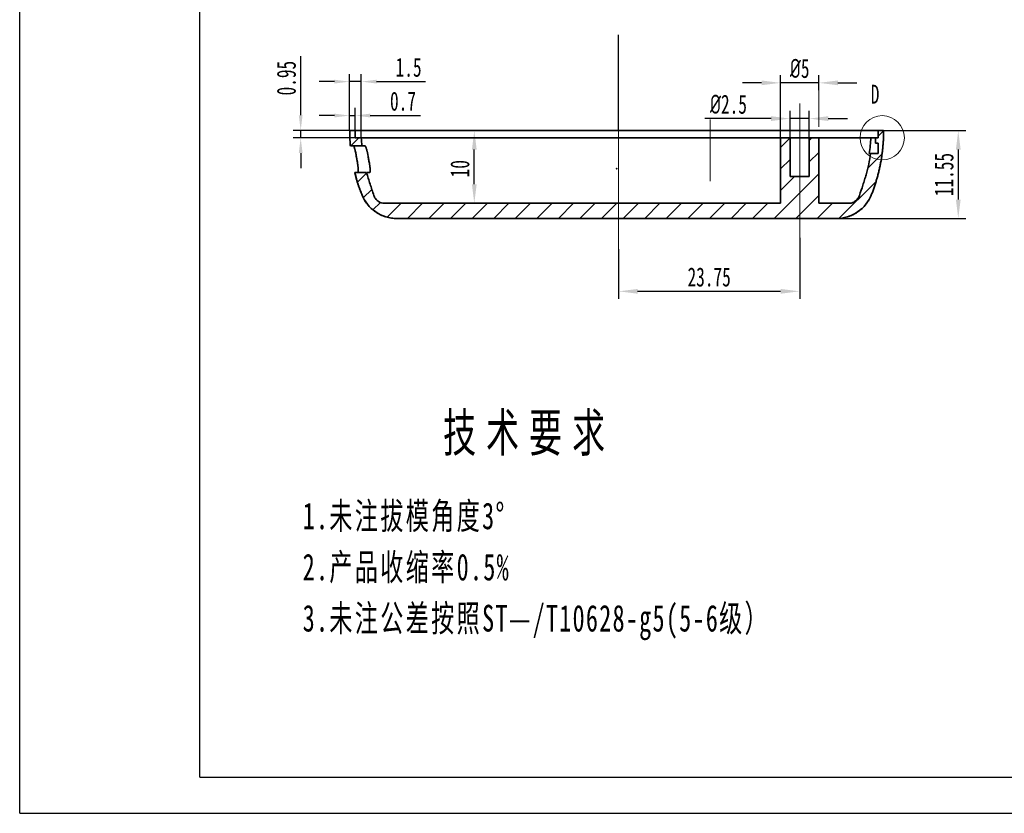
# Model space of a CAD drawing. Header units: millimetres. Extents: x 1490 to 1787, y 294 to 785.
# Tile 6 of 11: x 1490 to 1620, y 586 to 691. Entities that reach past the tile are written whole.
import ezdxf

# ---------------------------------------------------------------- set-up
doc = ezdxf.new("R2010")
doc.units = ezdxf.units.MM
doc.header["$LTSCALE"] = 1.8
doc.header["$MEASUREMENT"] = 0
doc.linetypes.add('点画线', pattern=[18, 12, -2, 2, -2])
doc.layers.add('1轮廓实线层', color=7, linetype='Continuous')
doc.layers.add('2细线层', color=4, linetype='Continuous')
for name, color, linetype, lineweight in [('中心线层', 1, '点画线', 18), ('剖面线层', 4, 'Continuous', 18), ('尺寸线层', 3, 'Continuous', 18), ('粗实线层', 7, 'Continuous', 35)]:
    doc.layers.add(name, color=color, linetype=linetype, lineweight=lineweight)
doc.styles.add('TitleStyle', font='txt', dxfattribs={"width": 0.667})
doc.styles.add('标准', font='txt', dxfattribs={"width": 0.667})
doc.dimstyles.new('标准', dxfattribs={"dimtxt": 2.5, "dimasz": 2.5, "dimexe": 1, "dimexo": 0, "dimtad": 1, "dimdsep": 46, "dimtxsty": '标准', "dimblk": '_CAXARROW', "dimcen": 0, "dimdle": 3.5, "dimazin": 2, "dimtfac": 0.707107, "dimtdec": 3, "dimtmove": 0, "dimatfit": 3, "dimfxl": 1, "dimtolj": 1, "dimarcsym": 1})

# ---------------------------------------------------------------- blocks, each defined once
blk = doc.blocks.new('_CAXARROW')
blk.add_hatch(color=0).paths.add_polyline_path([(0, 0), (-1, 0.125), (-1, -0.125)], flags=0)
blk = doc.blocks.new('*D52')
at = {"layer": 'Defpoints', "color": 0}
for p in [(1548.81, 676.01), (1550.05, 676.01), (1568.96, 666.46)]:
    blk.add_point(p, dxfattribs=at)
at = {"layer": '尺寸线层', "color": 0, "lineweight": -2}
for p, q in [((1548.81, 676.01), (1551.05, 676.01)), ((1550.05, 668.96), (1550.05, 673.51)), ((1568.96, 666.46), (1549.05, 666.46))]:
    blk.add_line(p, q, dxfattribs=at)
at = {"layer": '尺寸线层', "color": 0, "lineweight": -2, "xscale": 2.5, "yscale": 2.5, "zscale": 2.5}
for p, rotation in [((1550.05, 676.01), 90), ((1550.05, 666.46), 270)]:
    blk.add_blockref('_CAXARROW', p, dxfattribs=dict(at, rotation=rotation))
at = {"layer": '尺寸线层', "color": 0, "insert": (1548.17, 671.01), "char_height": 2.5, "attachment_point": 5, "rotation": 90, "style": '标准'}
blk.add_mtext('\\A1;10', dxfattribs=at)
blk = doc.blocks.new('*D58')
at = {"layer": 'Defpoints', "color": 0}
for p in [(1591.46, 677.58), (1591.46, 675.06), (1593.96, 675.06)]:
    blk.add_point(p, dxfattribs=at)
at = {"layer": '尺寸线层', "color": 0, "lineweight": -2}
for p, q in [((1591.46, 675.06), (1591.46, 678.58)), ((1593.96, 675.06), (1593.96, 678.58)), ((1588.96, 677.58), (1580.28, 677.58)), ((1593.96, 677.58), (1591.46, 677.58)), ((1596.46, 677.58), (1598.96, 677.58))]:
    blk.add_line(p, q, dxfattribs=at)
at = {"layer": '尺寸线层', "color": 0, "lineweight": -2, "xscale": 2.5, "yscale": 2.5, "zscale": 2.5}
blk.add_blockref('_CAXARROW', (1591.46, 677.58), dxfattribs=at)
at = {"layer": '尺寸线层', "color": 0, "lineweight": -2, "xscale": 2.5, "yscale": 2.5, "zscale": 2.5, "rotation": 180}
blk.add_blockref('_CAXARROW', (1593.96, 677.58), dxfattribs=at)
at = {"layer": '尺寸线层', "color": 0, "insert": (1583.37, 679.45), "char_height": 2.5, "attachment_point": 5, "style": '标准'}
blk.add_mtext('\\A1;{\\fisocpeur|b0|i0|c0|p34;%%c}{2.5}', dxfattribs=at)
blk = doc.blocks.new('*D107')
at = {"layer": 'Defpoints', "color": 0}
for p in [(1590.21, 682.27), (1595.21, 681.31), (1590.21, 675.06)]:
    blk.add_point(p, dxfattribs=at)
at = {"layer": '尺寸线层', "color": 0, "lineweight": -2}
for p, q in [((1590.21, 675.06), (1590.21, 683.27)), ((1595.21, 681.31), (1595.21, 683.27)), ((1587.71, 682.27), (1585.21, 682.27)), ((1595.21, 682.27), (1590.21, 682.27)), ((1597.71, 682.27), (1600.21, 682.27))]:
    blk.add_line(p, q, dxfattribs=at)
at = {"layer": '尺寸线层', "color": 0, "lineweight": -2, "xscale": 2.5, "yscale": 2.5, "zscale": 2.5}
blk.add_blockref('_CAXARROW', (1590.21, 682.27), dxfattribs=at)
at = {"layer": '尺寸线层', "color": 0, "lineweight": -2, "xscale": 2.5, "yscale": 2.5, "zscale": 2.5, "rotation": 180}
blk.add_blockref('_CAXARROW', (1595.21, 682.27), dxfattribs=at)
at = {"layer": '尺寸线层', "color": 0, "insert": (1592.71, 684.15), "char_height": 2.5, "attachment_point": 5, "style": '标准'}
blk.add_mtext('\\A1;{\\fISOCPEUR|b0|i0|c0|p34;%%C}5', dxfattribs=at)
blk = doc.blocks.new('*X49')
at = {"layer": '尺寸线层', "color": 0, "linetype": 'Continuous', "lineweight": -2, "line_spacing_factor": 1.15057}
for s, insert, char_height, width, attachment_point, style in [('\\T1.3;技术要求', (29.68, 0), 5, 34.8644, 2, 'TitleStyle'), ('\\T1.1;1.未注拔模角度3%%D\\P2.产品收缩率0.5%\\P3.未注公差按照ST—/T10628-g5(5-6级）', (0, -11.68), 3.5, 63.6205, 1, '标准')]:
    blk.add_mtext(s, dxfattribs=dict(at, insert=insert, char_height=char_height, width=width, attachment_point=attachment_point, style=style))
blk = doc.blocks.new('*D60')
at = {"layer": 'Defpoints', "color": 0}
for p in [(1534.41, 677.98), (1533.71, 676.01), (1534.41, 676.01)]:
    blk.add_point(p, dxfattribs=at)
at = {"layer": '尺寸线层', "color": 0, "lineweight": -2}
for p, q in [((1531.71, 677.98), (1529.71, 677.98)), ((1533.71, 676.01), (1533.71, 678.98)), ((1533.71, 677.98), (1534.41, 677.98)), ((1534.41, 676.01), (1534.41, 678.98)), ((1536.41, 677.98), (1542.99, 677.98))]:
    blk.add_line(p, q, dxfattribs=at)
at = {"layer": '尺寸线层', "color": 0, "lineweight": -2, "xscale": 2, "yscale": 2, "zscale": 2}
blk.add_blockref('_CAXARROW', (1533.71, 677.98), dxfattribs=at)
at = {"layer": '尺寸线层', "color": 0, "lineweight": -2, "xscale": 2, "yscale": 2, "zscale": 2, "rotation": 180}
blk.add_blockref('_CAXARROW', (1534.41, 677.98), dxfattribs=at)
at = {"layer": '尺寸线层', "color": 0, "insert": (1540.7, 679.85), "char_height": 2.5, "attachment_point": 5, "style": '标准'}
blk.add_mtext('\\A1;0.7', dxfattribs=at)
blk = doc.blocks.new('*D61')
at = {"layer": 'Defpoints', "color": 0}
for p in [(1527.29, 676.01), (1534.58, 676.01), (1535.28, 675.06)]:
    blk.add_point(p, dxfattribs=at)
at = {"layer": '尺寸线层', "color": 0, "lineweight": -2}
for p, q in [((1527.29, 678.01), (1527.29, 685.77)), ((1534.58, 676.01), (1526.29, 676.01)), ((1527.29, 675.06), (1527.29, 676.01)), ((1535.28, 675.06), (1526.29, 675.06)), ((1527.29, 673.06), (1527.29, 671.06))]:
    blk.add_line(p, q, dxfattribs=at)
at = {"layer": '尺寸线层', "color": 0, "lineweight": -2, "xscale": 2, "yscale": 2, "zscale": 2}
for p, rotation in [((1527.29, 676.01), 270), ((1527.29, 675.06), 90)]:
    blk.add_blockref('_CAXARROW', p, dxfattribs=dict(at, rotation=rotation))
at = {"layer": '尺寸线层', "color": 0, "insert": (1525.42, 682.89), "char_height": 2.5, "attachment_point": 5, "rotation": 90, "style": '标准'}
blk.add_mtext('\\A1;0.95', dxfattribs=at)
blk = doc.blocks.new('*D62')
at = {"layer": 'Defpoints', "color": 0}
for p in [(1533.71, 682.43), (1533.71, 676.01), (1535.23, 675.06)]:
    blk.add_point(p, dxfattribs=at)
at = {"layer": '尺寸线层', "color": 0, "lineweight": -2}
for p, q in [((1533.71, 676.01), (1533.71, 683.43)), ((1535.23, 675.06), (1535.23, 683.43)), ((1531.71, 682.43), (1529.71, 682.43)), ((1535.23, 682.43), (1533.71, 682.43)), ((1537.23, 682.43), (1543.64, 682.43))]:
    blk.add_line(p, q, dxfattribs=at)
at = {"layer": '尺寸线层', "color": 0, "lineweight": -2, "xscale": 2, "yscale": 2, "zscale": 2}
blk.add_blockref('_CAXARROW', (1533.71, 682.43), dxfattribs=at)
at = {"layer": '尺寸线层', "color": 0, "lineweight": -2, "xscale": 2, "yscale": 2, "zscale": 2, "rotation": 180}
blk.add_blockref('_CAXARROW', (1535.23, 682.43), dxfattribs=at)
at = {"layer": '尺寸线层', "color": 0, "insert": (1541.44, 684.3), "char_height": 2.5, "attachment_point": 5, "style": '标准'}
blk.add_mtext('\\A1;1.5', dxfattribs=at)
blk = doc.blocks.new('*D93')
at = {"layer": 'Defpoints', "color": 0}
for p in [(1592.71, 661.96), (1568.96, 660.43), (1592.71, 654.92)]:
    blk.add_point(p, dxfattribs=at)
at = {"layer": '尺寸线层', "color": 0, "lineweight": -2}
for p, q in [((1592.71, 661.96), (1592.71, 653.92)), ((1568.96, 660.43), (1568.96, 653.92)), ((1571.46, 654.92), (1590.21, 654.92))]:
    blk.add_line(p, q, dxfattribs=at)
at = {"layer": '尺寸线层', "color": 0, "lineweight": -2, "xscale": 2.5, "yscale": 2.5, "zscale": 2.5, "rotation": 180}
blk.add_blockref('_CAXARROW', (1568.96, 654.92), dxfattribs=at)
at = {"layer": '尺寸线层', "color": 0, "lineweight": -2, "xscale": 2.5, "yscale": 2.5, "zscale": 2.5}
blk.add_blockref('_CAXARROW', (1592.71, 654.92), dxfattribs=at)
at = {"layer": '尺寸线层', "color": 0, "insert": (1580.84, 656.79), "char_height": 2.5, "attachment_point": 5, "style": '标准'}
blk.add_mtext('\\A1;23.75', dxfattribs=at)
blk = doc.blocks.new('*D94')
at = {"layer": 'Defpoints', "color": 0}
for p in [(1603.01, 676.01), (1597.48, 664.46), (1613.5, 664.46)]:
    blk.add_point(p, dxfattribs=at)
at = {"layer": '尺寸线层', "color": 0, "lineweight": -2}
for p, q in [((1603.01, 676.01), (1614.5, 676.01)), ((1613.5, 673.51), (1613.5, 666.96)), ((1597.48, 664.46), (1614.5, 664.46))]:
    blk.add_line(p, q, dxfattribs=at)
at = {"layer": '尺寸线层', "color": 0, "lineweight": -2, "xscale": 2.5, "yscale": 2.5, "zscale": 2.5}
for p, rotation in [((1613.5, 676.01), 90), ((1613.5, 664.46), 270)]:
    blk.add_blockref('_CAXARROW', p, dxfattribs=dict(at, rotation=rotation))
at = {"layer": '尺寸线层', "color": 0, "insert": (1611.63, 670.24), "char_height": 2.5, "attachment_point": 5, "rotation": 90, "style": '标准'}
blk.add_mtext('\\A1;11.55', dxfattribs=at)

msp = doc.modelspace()

# ---------------------------------------------------------------- hatches: boundary and pattern name
at = {"layer": '剖面线层'}
h = msp.add_hatch(dxfattribs=at)
h.set_pattern_fill('_USER', color=256, scale=2, angle=45, style=0, pattern_type=0)
h.set_pattern_definition([(45, (0, 0), (-1.4142136, 1.4142136), [])])
edge = h.paths.add_edge_path(flags=0)
edge.add_line((1534.413, 676.015), (1534.413, 675.065))
edge.add_line((1534.413, 675.065), (1535.234, 675.065))
edge.add_spline(control_points=[(1535.234, 675.065), (1535.25, 674.714), (1535.274, 674.364), (1535.307, 674.015)], knot_values=[0, 0, 0, 0, 1, 1, 1, 1], degree=3, periodic=0)
edge.add_line((1535.307, 674.015), (1533.8, 674.015))
edge.add_spline(control_points=[(1533.8, 674.015), (1533.713, 675.013), (1533.713, 676.015)], knot_values=[0, 0, 0, 1, 1, 1], weights=[0.2556175, 0.2572515, 0.2593858], degree=2, periodic=0)
edge.add_line((1533.713, 676.015), (1534.413, 676.015))
edge = h.paths.add_edge_path(flags=0)
edge.add_line((1534.379, 670.515), (1535.928, 670.515))
edge.add_spline(control_points=[(1535.928, 670.515), (1535.995, 670.26), (1536.067, 670.006), (1536.22, 669.502), (1536.303, 669.251), (1536.551, 668.498), (1536.716, 667.997), (1536.881, 667.495)], knot_values=[0, 0, 0, 0, 0.25, 0.25, 0.5, 0.5, 1, 1, 1, 1], degree=3, periodic=0)
edge.add_spline(control_points=[(1536.881, 667.495), (1536.931, 667.345), (1537.002, 667.207), (1537.188, 666.953), (1537.299, 666.842), (1537.68, 666.566), (1537.99, 666.465), (1538.306, 666.465)], knot_values=[0, 0, 0, 0, 0.25, 0.25, 0.5, 0.5, 1, 1, 1, 1], degree=3, periodic=0)
edge.add_line((1538.306, 666.465), (1590.213, 666.465))
edge.add_line((1590.213, 666.465), (1590.213, 675.065))
edge.add_line((1590.213, 675.065), (1591.463, 675.065))
edge.add_line((1591.463, 675.065), (1591.463, 669.965))
edge.add_line((1591.463, 669.965), (1593.963, 669.965))
edge.add_line((1593.963, 669.965), (1593.963, 675.065))
edge.add_line((1593.963, 675.065), (1595.213, 675.065))
edge.add_line((1595.213, 675.065), (1595.213, 666.465))
edge.add_line((1595.213, 666.465), (1599.119, 666.465))
edge.add_spline(control_points=[(1599.119, 666.465), (1599.277, 666.465), (1599.431, 666.489), (1599.73, 666.586), (1599.87, 666.657), (1600.252, 666.932), (1600.445, 667.195), (1600.544, 667.495)], knot_values=[0, 0, 0, 0, 0.25, 0.25, 0.5, 0.5, 1, 1, 1, 1], degree=3, periodic=0)
edge.add_spline(control_points=[(1600.544, 667.495), (1600.694, 667.949), (1600.843, 668.402), (1601.067, 669.083), (1601.143, 669.309), (1601.287, 669.764), (1601.354, 669.993), (1601.674, 671.139), (1601.868, 672.07), (1602.001, 673.015)], knot_values=[0, 0, 0, 0, 0.25, 0.25, 0.375, 0.375, 0.5, 0.5, 1, 1, 1, 1], degree=3, periodic=0)
edge.add_line((1602.001, 673.015), (1603.01, 673.015))
edge.add_line((1603.01, 673.015), (1603.01, 674.365))
edge.add_line((1603.01, 674.365), (1602.66, 674.365))
edge.add_line((1602.66, 674.365), (1602.66, 675.065))
edge.add_line((1602.66, 675.065), (1603.012, 675.065))
edge.add_line((1603.012, 675.065), (1603.012, 676.015))
edge.add_line((1603.012, 676.015), (1603.713, 676.015))
edge.add_spline(control_points=[(1603.713, 676.015), (1603.713, 671.684), (1602.139, 667.648)], knot_values=[0, 0, 0, 1, 1, 1], weights=[0.2593858, 0.2504048, 0.2502834], degree=2, periodic=0)
edge.add_spline(control_points=[(1602.139, 667.648), (1602.048, 667.414), (1601.939, 667.187), (1601.688, 666.752), (1601.547, 666.544), (1601.237, 666.155), (1601.068, 665.972), (1600.702, 665.633), (1600.504, 665.475), (1600.092, 665.193), (1599.877, 665.069), (1599.429, 664.853), (1599.194, 664.761), (1598.476, 664.539), (1597.985, 664.465), (1597.481, 664.465)], knot_values=[0, 0, 0, 0, 0.125, 0.125, 0.25, 0.25, 0.375, 0.375, 0.5, 0.5, 0.625, 0.625, 0.75, 0.75, 1, 1, 1, 1], degree=3, periodic=0)
edge.add_line((1597.481, 664.465), (1539.945, 664.465))
edge.add_spline(control_points=[(1539.945, 664.465), (1539.693, 664.465), (1539.443, 664.484), (1538.946, 664.559), (1538.7, 664.616), (1538.225, 664.763), (1537.994, 664.854), (1537.545, 665.071), (1537.325, 665.198), (1536.914, 665.48), (1536.72, 665.635), (1536.356, 665.974), (1536.184, 666.16), (1535.717, 666.748), (1535.469, 667.179), (1535.286, 667.648)], knot_values=[0, 0, 0, 0, 0.125, 0.125, 0.25, 0.25, 0.375, 0.375, 0.5, 0.5, 0.625, 0.625, 0.75, 0.75, 1, 1, 1, 1], degree=3, periodic=0)
edge.add_spline(control_points=[(1535.286, 667.648), (1534.739, 669.052), (1534.379, 670.515)], knot_values=[0, 0, 0, 1, 1, 1], weights=[0.2502834, 0.2503256, 0.2514389], degree=2, periodic=0)

# ---------------------------------------------------------------- linework, layer by layer
msp.add_line((1568.963, 676.015), (1568.963, 688.573))
at = {"layer": '1轮廓实线层'}
for q in [(1514.075, 780.165), (1766.39, 591.165)]:
    msp.add_line((1514.075, 591.165), q, dxfattribs=at)
at = {"layer": '2细线层'}
for q in [(1490.45, 784.89), (1771.115, 586.44)]:
    msp.add_line((1490.45, 586.44), q, dxfattribs=at)
at = {"layer": '中心线层'}
for p, q in [((1568.963, 680.741), (1568.963, 660.429)), ((1592.713, 661.965), (1592.713, 679.565)), ((1580.963, 677.467), (1580.963, 669.375))]:
    msp.add_line(p, q, dxfattribs=at)
at = {"layer": '尺寸线层', "linetype": 'Continuous'}
msp.add_line((1595.213, 676.492), (1595.213, 681.305), dxfattribs=at)
at = {"layer": '尺寸线层'}
msp.add_circle((1603.529, 675.065), 2.902, dxfattribs=at)
at = {"layer": '粗实线层'}
for p, q in [((1533.713, 676.015), (1533.713, 676.015)), ((1533.713, 676.015), (1534.413, 676.015)), ((1534.413, 676.015), (1534.413, 676.015)), ((1534.413, 676.015), (1534.413, 675.065)), ((1541.155, 676.015), (1538.658, 676.015)), ((1541.155, 676.015), (1596.27, 676.015)), ((1596.27, 676.015), (1598.768, 676.015)), ((1603.013, 676.015), (1603.012, 676.015)), ((1603.012, 675.065), (1603.012, 676.015)), ((1603.012, 676.015), (1603.713, 676.015)), ((1603.713, 676.015), (1603.713, 676.015)), ((1533.8, 674.015), (1533.8, 674.015)), ((1535.307, 674.015), (1533.8, 674.015)), ((1534.413, 675.065), (1534.413, 675.065)), ((1534.413, 675.065), (1535.234, 675.065)), ((1541.024, 675.065), (1590.212, 675.065)), ((1590.213, 666.465), (1590.213, 675.065)), ((1590.213, 675.065), (1591.463, 675.065)), ((1591.463, 675.065), (1593.963, 675.065)), ((1591.463, 675.065), (1591.463, 669.965)), ((1593.963, 669.965), (1593.963, 675.065)), ((1593.963, 675.065), (1595.213, 675.065)), ((1595.212, 675.065), (1596.401, 675.065)), ((1595.213, 675.065), (1595.213, 666.465)), ((1602.031, 675.065), (1602.03, 675.065)), ((1602.66, 675.065), (1602.031, 675.065)), ((1602.66, 674.365), (1602.66, 675.065)), ((1602.66, 675.065), (1603.012, 675.065)), ((1603.01, 674.365), (1602.66, 674.365)), ((1603.01, 673.015), (1603.01, 674.365)), ((1603.012, 675.065), (1603.013, 675.065)), ((1602.001, 673.015), (1603.01, 673.015)), ((1534.379, 670.515), (1534.379, 670.515)), ((1534.379, 670.515), (1535.928, 670.515)), ((1591.463, 669.965), (1593.963, 669.965)), ((1536.881, 667.495), (1536.881, 667.495)), ((1538.306, 666.465), (1590.213, 666.465)), ((1595.213, 666.465), (1599.119, 666.465)), ((1597.481, 664.465), (1539.945, 664.465)), ((1597.481, 664.465), (1597.481, 664.465))]:
    msp.add_line(p, q, dxfattribs=at)
at = {"layer": '粗实线层', "extrusion": (-2.03898e-06, 3.74555e-22, 1)}
for centre, start, end in [((1539.944, 669.465, -0.001), 201.30211, 269.99991), ((1597.481, 669.465, -0.001), 270.00006, 338.68559)]:
    msp.add_arc(centre, 5, start, end, dxfattribs=at)
at = {"layer": '粗实线层'}
for points, weights in [([(1533.8, 674.015), (1533.713, 675.013), (1533.713, 676.015)], [0.255617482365, 0.257251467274, 0.259385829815]), ([(1603.713, 676.015), (1603.713, 671.684), (1602.139, 667.648)], [0.259385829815, 0.250404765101, 0.250283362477]), ([(1534.69, 672.015), (1534.645, 672.264), (1534.605, 672.515)], [0.253247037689, 0.253531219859, 0.253848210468]), ([(1535.286, 667.648), (1534.739, 669.052), (1534.379, 670.515)], [0.250283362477, 0.2503255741, 0.251438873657])]:
    msp.add_rational_spline(points, weights, degree=2, dxfattribs=at)
for points, degree in [([(1534.526, 676.015), (1534.917, 676.015), (1536.315, 676.015), (1538.658, 676.015)], 3), ([(1598.768, 676.015), (1601.184, 676.015), (1602.596, 676.015), (1602.933, 676.015)], 3), ([(1535.234, 675.065), (1535.25, 674.714), (1535.274, 674.364), (1535.307, 674.015)], 3), ([(1601.839, 673.015), (1601.889, 673.366), (1601.93, 673.718), (1601.962, 674.071)], 3), ([(1601.962, 674.071), (1601.993, 674.402), (1602.015, 674.733), (1602.03, 675.065)], 3), ([(1536.152, 672.515), (1536.18, 672.348), (1536.211, 672.181), (1536.243, 672.015)], 3), ([(1534.407, 670.52), (1534.668, 669.037), (1535.316, 667.658)], 2)]:
    msp.add_open_spline(points, degree=degree, dxfattribs=at)
for points, knots in [([(1534.605, 672.515), (1534.589, 672.614), (1534.573, 672.712), (1534.547, 672.855), (1534.538, 672.903), (1534.524, 672.973), (1534.52, 672.997), (1534.511, 673.043), (1534.506, 673.066), (1534.483, 673.18), (1534.464, 673.266), (1534.435, 673.387), (1534.426, 673.427), (1534.407, 673.503), (1534.397, 673.54), (1534.368, 673.643), (1534.35, 673.705), (1534.326, 673.773), (1534.322, 673.786), (1534.312, 673.812), (1534.308, 673.824), (1534.294, 673.859), (1534.285, 673.88), (1534.259, 673.936), (1534.242, 673.965), (1534.21, 674.005), (1534.195, 674.015), (1534.181, 674.015)], [0, 0, 0, 0, 0.125, 0.125, 0.1875, 0.1875, 0.21875, 0.21875, 0.25, 0.25, 0.375, 0.375, 0.4375, 0.4375, 0.5, 0.5, 0.625, 0.625, 0.65625, 0.65625, 0.6875, 0.6875, 0.75, 0.75, 0.875, 0.875, 1, 1, 1, 1]), ([(1535.234, 675.065), (1535.234, 675.065), (1535.234, 675.065), (1535.234, 675.065), (1535.257, 675.065), (1535.346, 675.065), (1535.413, 675.065), (1535.546, 675.065), (1535.596, 675.065), (1535.666, 675.065), (1535.68, 675.065), (1535.71, 675.065), (1535.725, 675.065), (1535.77, 675.065), (1535.802, 675.065), (1535.969, 675.065), (1536.124, 675.065), (1536.476, 675.065), (1536.674, 675.065), (1537.11, 675.065), (1537.349, 675.065), (1537.868, 675.065), (1538.149, 675.065), (1538.752, 675.065), (1539.074, 675.065), (1539.418, 675.065)], [0, 0, 0, 0, 0.0005912, 0.0005912, 0.1255173, 0.1255173, 0.2504434, 0.2504434, 0.3129064, 0.3129064, 0.3285222, 0.3285222, 0.344138, 0.344138, 0.3753695, 0.3753695, 0.5002956, 0.5002956, 0.6252217, 0.6252217, 0.7501478, 0.7501478, 0.8750739, 0.8750739, 1, 1, 1, 1]), ([(1535.307, 674.015), (1535.307, 674.015), (1535.34, 674.015), (1535.473, 674.015), (1535.572, 674.015), (1535.705, 674.015)], [0, 0, 0, 0, 0.4997972, 0.4997972, 1, 1, 1, 1]), ([(1535.705, 674.015), (1535.719, 674.015), (1535.735, 674.005), (1535.759, 673.975), (1535.768, 673.963), (1535.781, 673.942), (1535.786, 673.934), (1535.795, 673.917), (1535.799, 673.908), (1535.822, 673.861), (1535.841, 673.815), (1535.866, 673.747), (1535.871, 673.733), (1535.881, 673.703), (1535.886, 673.688), (1535.901, 673.641), (1535.911, 673.608), (1535.941, 673.505), (1535.961, 673.43), (1535.986, 673.327), (1535.991, 673.307), (1536.001, 673.264), (1536.007, 673.243), (1536.022, 673.178), (1536.041, 673.09), (1536.061, 672.998), (1536.075, 672.927), (1536.08, 672.904), (1536.089, 672.856), (1536.094, 672.832), (1536.117, 672.711), (1536.135, 672.613), (1536.152, 672.515)], [0, 0, 0, 0, 0.125, 0.125, 0.1875, 0.1875, 0.21875, 0.21875, 0.25, 0.25, 0.375, 0.375, 0.40625, 0.40625, 0.4375, 0.4375, 0.5, 0.5, 0.625, 0.625, 0.65625, 0.65625, 0.6875, 0.6875, 0.75, 0.8125, 0.8125, 0.84375, 0.84375, 0.875, 0.875, 1, 1, 1, 1]), ([(1539.418, 675.065), (1539.456, 675.065), (1539.541, 675.065), (1539.643, 675.065), (1539.727, 675.065), (1539.756, 675.065), (1539.817, 675.065), (1539.848, 675.065), (1539.943, 675.065), (1540.01, 675.065), (1540.115, 675.065), (1540.151, 675.065), (1540.206, 675.065), (1540.224, 675.065), (1540.262, 675.065), (1540.281, 675.065), (1540.376, 675.065), (1540.532, 675.065), (1540.693, 675.065), (1540.795, 675.065), (1540.816, 675.065), (1540.857, 675.065), (1540.878, 675.065), (1540.941, 675.065), (1540.982, 675.065), (1541.024, 675.065)], [0, 0, 0, 0, 0.125, 0.25, 0.25, 0.3125, 0.3125, 0.375, 0.375, 0.5, 0.5, 0.5625, 0.5625, 0.59375, 0.59375, 0.625, 0.625, 0.75, 0.875, 0.875, 0.90625, 0.90625, 0.9375, 0.9375, 1, 1, 1, 1]), ([(1596.401, 675.065), (1596.485, 675.065), (1596.567, 675.065), (1596.73, 675.065), (1596.811, 675.065), (1596.911, 675.065), (1596.93, 675.065), (1596.97, 675.065), (1596.99, 675.065), (1597.049, 675.065), (1597.087, 675.065), (1597.2, 675.065), (1597.273, 675.065), (1597.378, 675.065), (1597.413, 675.065), (1597.463, 675.065), (1597.48, 675.065), (1597.513, 675.065), (1597.529, 675.065), (1597.609, 675.065), (1597.669, 675.065), (1597.781, 675.065), (1597.832, 675.065), (1597.903, 675.065), (1597.926, 675.065), (1597.969, 675.065), (1597.989, 675.065), (1598.008, 675.065)], [0, 0, 0, 0, 0.125, 0.125, 0.25, 0.25, 0.28125, 0.28125, 0.3125, 0.3125, 0.375, 0.375, 0.5, 0.5, 0.5625, 0.5625, 0.59375, 0.59375, 0.625, 0.625, 0.75, 0.75, 0.875, 0.875, 0.9375, 0.9375, 1, 1, 1, 1]), ([(1598.008, 675.065), (1598.286, 675.065), (1598.55, 675.065), (1599.05, 675.065), (1599.286, 675.065), (1599.731, 675.065), (1600.149, 675.065), (1600.512, 675.065), (1600.848, 675.065), (1601.003, 675.065), (1601.284, 675.065), (1601.537, 675.065), (1601.735, 675.065), (1601.841, 675.065), (1601.861, 675.065), (1601.9, 675.065), (1601.955, 675.065), (1602.003, 675.065), (1602.03, 675.065)], [0, 0, 0, 0, 0.125, 0.125, 0.25, 0.25, 0.375, 0.5, 0.5, 0.625, 0.625, 0.75, 0.875, 0.875, 0.90625, 0.90625, 0.9375, 1, 1, 1, 1]), ([(1600.544, 667.495), (1600.694, 667.949), (1600.843, 668.402), (1601.067, 669.083), (1601.143, 669.309), (1601.287, 669.764), (1601.354, 669.993), (1601.674, 671.139), (1601.868, 672.07), (1602.001, 673.015)], [0, 0, 0, 0, 0.25, 0.25, 0.375, 0.375, 0.5, 0.5, 1, 1, 1, 1]), ([(1602.001, 673.015), (1602.001, 673.015), (1601.974, 673.015), (1601.893, 673.015), (1601.839, 673.015)], [0, 0, 0, 0, 0.4995648, 1, 1, 1, 1]), ([(1534.771, 670.515), (1534.785, 670.515), (1534.796, 670.525), (1534.811, 670.554), (1534.815, 670.566), (1534.821, 670.588), (1534.822, 670.596), (1534.825, 670.612), (1534.827, 670.621), (1534.833, 670.668), (1534.836, 670.714), (1534.837, 670.782), (1534.837, 670.797), (1534.836, 670.826), (1534.836, 670.841), (1534.835, 670.888), (1534.833, 670.921), (1534.827, 671.025), (1534.82, 671.101), (1534.81, 671.204), (1534.807, 671.226), (1534.803, 671.268), (1534.8, 671.289), (1534.792, 671.354), (1534.781, 671.443), (1534.768, 671.535), (1534.758, 671.605), (1534.754, 671.629), (1534.747, 671.676), (1534.743, 671.7), (1534.724, 671.82), (1534.708, 671.917), (1534.69, 672.015)], [0, 0, 0, 0, 0.125, 0.125, 0.1875, 0.1875, 0.21875, 0.21875, 0.25, 0.25, 0.375, 0.375, 0.40625, 0.40625, 0.4375, 0.4375, 0.5, 0.5, 0.625, 0.625, 0.65625, 0.65625, 0.6875, 0.6875, 0.75, 0.8125, 0.8125, 0.84375, 0.84375, 0.875, 0.875, 1, 1, 1, 1]), ([(1536.243, 672.015), (1536.262, 671.917), (1536.28, 671.82), (1536.304, 671.678), (1536.312, 671.631), (1536.323, 671.56), (1536.327, 671.537), (1536.334, 671.49), (1536.337, 671.468), (1536.354, 671.354), (1536.366, 671.268), (1536.377, 671.165), (1536.38, 671.145), (1536.384, 671.105), (1536.386, 671.086), (1536.391, 671.028), (1536.395, 670.991), (1536.402, 670.887), (1536.404, 670.825), (1536.404, 670.756), (1536.404, 670.743), (1536.403, 670.717), (1536.403, 670.705), (1536.401, 670.67), (1536.397, 670.628), (1536.391, 670.595), (1536.385, 670.573), (1536.383, 670.567), (1536.379, 670.555), (1536.376, 670.549), (1536.364, 670.525), (1536.352, 670.515), (1536.337, 670.515)], [0, 0, 0, 0, 0.125, 0.125, 0.1875, 0.1875, 0.21875, 0.21875, 0.25, 0.25, 0.375, 0.375, 0.40625, 0.40625, 0.4375, 0.4375, 0.5, 0.5, 0.625, 0.625, 0.65625, 0.65625, 0.6875, 0.6875, 0.75, 0.8125, 0.8125, 0.84375, 0.84375, 0.875, 0.875, 1, 1, 1, 1]), ([(1535.928, 670.515), (1535.995, 670.26), (1536.067, 670.006), (1536.22, 669.502), (1536.303, 669.251), (1536.551, 668.498), (1536.716, 667.997), (1536.881, 667.495)], [0, 0, 0, 0, 0.25, 0.25, 0.5, 0.5, 1, 1, 1, 1]), ([(1536.337, 670.515), (1536.2, 670.515), (1536.098, 670.515), (1536.018, 670.515), (1536.006, 670.515), (1535.996, 670.515)], [0, 0, 0, 0, 0.8442398, 0.8442398, 1, 1, 1, 1]), ([(1539.945, 664.465), (1539.693, 664.465), (1539.443, 664.484), (1538.946, 664.559), (1538.7, 664.616), (1538.225, 664.763), (1537.994, 664.854), (1537.545, 665.071), (1537.325, 665.198), (1536.914, 665.48), (1536.72, 665.635), (1536.356, 665.974), (1536.184, 666.16), (1535.717, 666.748), (1535.469, 667.179), (1535.286, 667.648)], [0, 0, 0, 0, 0.125, 0.125, 0.25, 0.25, 0.375, 0.375, 0.5, 0.5, 0.625, 0.625, 0.75, 0.75, 1, 1, 1, 1]), ([(1536.881, 667.495), (1536.931, 667.345), (1537.002, 667.207), (1537.188, 666.953), (1537.299, 666.842), (1537.68, 666.566), (1537.99, 666.465), (1538.306, 666.465)], [0, 0, 0, 0, 0.25, 0.25, 0.5, 0.5, 1, 1, 1, 1]), ([(1602.139, 667.648), (1602.048, 667.414), (1601.939, 667.187), (1601.688, 666.752), (1601.547, 666.544), (1601.237, 666.155), (1601.068, 665.972), (1600.702, 665.633), (1600.504, 665.475), (1600.092, 665.193), (1599.877, 665.069), (1599.429, 664.853), (1599.194, 664.761), (1598.476, 664.539), (1597.985, 664.465), (1597.481, 664.465)], [0, 0, 0, 0, 0.125, 0.125, 0.25, 0.25, 0.375, 0.375, 0.5, 0.5, 0.625, 0.625, 0.75, 0.75, 1, 1, 1, 1]), ([(1599.119, 666.465), (1599.277, 666.465), (1599.431, 666.489), (1599.73, 666.586), (1599.87, 666.657), (1600.252, 666.932), (1600.445, 667.195), (1600.544, 667.495)], [0, 0, 0, 0, 0.25, 0.25, 0.5, 0.5, 1, 1, 1, 1])]:
    msp.add_open_spline(points, degree=3, knots=knots, dxfattribs=at)
msp.add_point((1568.713, 670.999), dxfattribs=at)

# ---------------------------------------------------------------- block references
at = {"layer": '尺寸线层'}
msp.add_blockref('*X49', (1527.546, 638.893), dxfattribs=at)

# ---------------------------------------------------------------- texts
at = {"layer": '尺寸线层', "insert": (1602.027, 682.032), "char_height": 2.5, "attachment_point": 1, "style": '标准'}
msp.add_mtext_dynamic_manual_height_columns('D', width=2.86196, gutter_width=1, heights=[0], dxfattribs=at)

# ---------------------------------------------------------------- dimensions: what is measured, and where the dimension line sits
at = {"layer": '尺寸线层'}
for base, p1, p2, angle, text, override, picture, middle in [((1527.29, 676.015), (1535.282, 675.065), (1534.582, 676.015), 90, '0.95', {"dimasz": 2, "dimtdec": 2, "dimarcsym": 0}, '*D61', (1525.415, 682.894)), ((1591.463, 677.577), (1593.963, 675.065), (1591.463, 675.065), 180, '{\\fisocpeur|b0|i0|c0|p34;%%c}{<>}', {"dimgap": 0.625, "dimtad": 1, "dimjust": 0, "dimdec": 2, "dimlfac": 1, "dimpost": '<>', "dimblk": '_CAXARROW', "dimsah": 1, "dimse1": 0, "dimse2": 0, "dimsd1": 0, "dimsd2": 0, "dimtofl": 1}, '*D58', (1583.369, 679.452))]:
    dim = msp.add_linear_dim(base=base, p1=p1, p2=p2, angle=angle, text=text, dimstyle='标准', override=override, dxfattribs=at)
    dim.commit()
    dim.dimension.update_dxf_attribs({"geometry": picture, "text_midpoint": middle})
for base, p1, p2, angle, text, override, picture, middle in [((1533.713, 682.428), (1535.234, 675.065), (1533.713, 676.015), 180, '1.5', {"dimasz": 2, "dimtdec": 2, "dimarcsym": 0}, '*D62', (1541.438, 682.428)), ((1550.048, 676.015), (1568.963, 666.465), (1548.813, 676.015), 90, '10', {"dimsah": 1}, '*D52', (1550.048, 671.012))]:
    dim = msp.add_linear_dim(base=base, p1=p1, p2=p2, angle=angle, text=text, dimstyle='标准', override=override, dxfattribs=at)
    dim.commit()
    dim.dimension.update_dxf_attribs({"geometry": picture, "text_midpoint": middle, "dimtype": 160})
dim = msp.add_linear_dim(base=(1590.213, 682.275), p1=(1595.213, 681.305), p2=(1590.213, 675.065), text='{\\fISOCPEUR|b0|i0|c0|p34;%%C}<>', dimstyle='标准', override={"dimsah": 1, "dimtzin": 8}, dxfattribs=at)
dim.commit()
dim.dimension.update_dxf_attribs({"geometry": '*D107', "text_midpoint": (1592.713, 684.15)})
dim = msp.add_linear_dim(base=(1534.413, 677.976), p1=(1533.713, 676.015), p2=(1534.413, 676.015), angle=180, dimstyle='标准', override={"dimasz": 2, "dimtdec": 2, "dimarcsym": 0}, dxfattribs=at)
dim.commit()
dim.dimension.update_dxf_attribs({"geometry": '*D60', "text_midpoint": (1540.701, 679.851)})
dim = msp.add_linear_dim(base=(1613.502, 664.465), p1=(1603.013, 676.015), p2=(1597.481, 664.465), angle=90, dimstyle='标准', override={"dimsah": 1}, dxfattribs=at)
dim.commit()
dim.dimension.update_dxf_attribs({"geometry": '*D94', "text_midpoint": (1613.502, 670.24), "dimtype": 160})
dim = msp.add_linear_dim(base=(1592.713, 654.917), p1=(1568.963, 660.429), p2=(1592.713, 661.965), dimstyle='标准', override={"dimsah": 1}, dxfattribs=at)
dim.commit()
dim.dimension.update_dxf_attribs({"geometry": '*D93', "text_midpoint": (1580.838, 654.917), "dimtype": 160})

doc.saveas('drawing.dxf')
